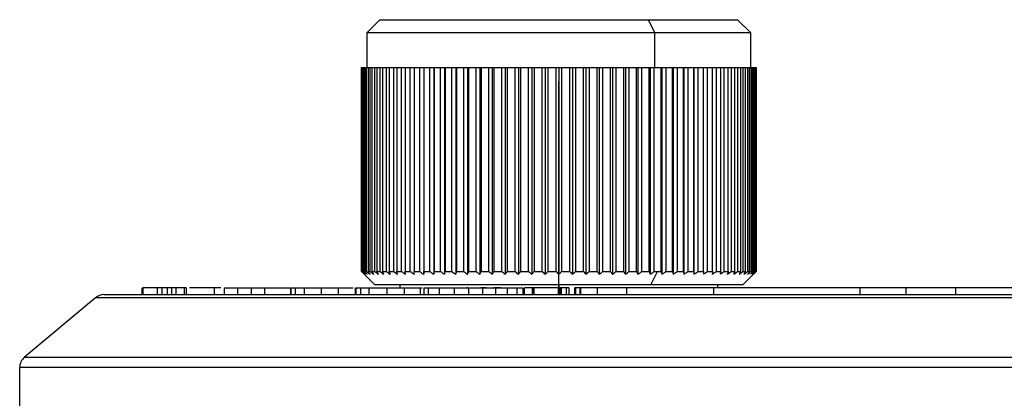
# Model space of a CAD drawing. Header units: millimetres. Extents: x -50 to 195, y 0 to 321.
# Tile 8 of 11: x 85 to 122, y 143 to 157. Entities that reach past the tile are written whole.
import ezdxf

# ---------------------------------------------------------------- set-up
doc = ezdxf.new("R2010")
doc.units = ezdxf.units.MM
doc.header["$PDSIZE"] = -1

msp = doc.modelspace()

# ---------------------------------------------------------------- linework, layer by layer
at = {"color": 7, "linetype": 'Continuous', "lineweight": 25}
for p, q in [((98.175, 156.839), (97.675, 156.339)), ((98.175, 156.839), (111.675, 156.839)), ((108.301, 156.839), (108.552, 156.339)), ((112.175, 156.339), (111.675, 156.839)), ((97.675, 156.339), (97.675, 155.039)), ((112.175, 156.339), (97.675, 156.339)), ((108.552, 155.039), (108.552, 156.339)), ((112.175, 155.039), (112.175, 156.339)), ((97.475, 155.039), (97.475, 147.339)), ((97.475, 155.039), (112.375, 155.039)), ((97.477, 147.339), (97.477, 155.039)), ((97.484, 155.039), (97.484, 147.339)), ((97.506, 147.339), (97.506, 155.039)), ((97.528, 155.039), (97.528, 147.339)), ((97.571, 147.339), (97.571, 155.039)), ((97.608, 155.039), (97.608, 147.339)), ((97.672, 147.339), (97.672, 155.039)), ((97.723, 155.039), (97.723, 147.339)), ((97.809, 147.339), (97.809, 155.039)), ((97.873, 155.039), (97.873, 147.339)), ((97.98, 147.339), (97.98, 155.039)), ((98.058, 155.039), (98.058, 147.339)), ((98.185, 147.339), (98.185, 155.039)), ((98.276, 155.039), (98.276, 147.339)), ((98.423, 147.339), (98.423, 155.039)), ((98.527, 155.039), (98.527, 147.339)), ((98.692, 147.339), (98.692, 155.039)), ((98.809, 155.039), (98.809, 147.339)), ((98.992, 147.339), (98.992, 155.039)), ((99.12, 155.039), (99.12, 147.339)), ((99.32, 147.339), (99.32, 155.039)), ((99.46, 155.039), (99.46, 147.339)), ((99.677, 147.339), (99.677, 155.039)), ((99.824, 155.039), (99.824, 147.234)), ((99.827, 155.039), (99.827, 147.339)), ((100.058, 147.339), (100.058, 155.039)), ((100.205, 155.039), (100.205, 147.234)), ((100.218, 155.039), (100.218, 147.339)), ((100.463, 147.339), (100.463, 155.039)), ((100.609, 155.039), (100.609, 147.234)), ((100.632, 155.039), (100.632, 147.339)), ((100.89, 147.339), (100.89, 155.039)), ((101.034, 155.039), (101.034, 147.234)), ((101.068, 155.039), (101.068, 147.339)), ((101.337, 147.339), (101.337, 155.039)), ((101.478, 155.039), (101.478, 147.234)), ((101.522, 155.039), (101.522, 147.339)), ((101.801, 147.339), (101.801, 155.039)), ((101.939, 155.039), (101.939, 147.234)), ((101.992, 155.039), (101.992, 147.339)), ((102.281, 147.339), (102.281, 155.039)), ((102.415, 155.039), (102.415, 147.234)), ((102.477, 155.039), (102.477, 147.339)), ((102.773, 147.339), (102.773, 155.039)), ((102.902, 155.039), (102.902, 147.234)), ((102.974, 155.039), (102.974, 147.339)), ((103.276, 147.339), (103.276, 155.039)), ((103.4, 155.039), (103.4, 147.234)), ((103.48, 155.039), (103.48, 147.339)), ((103.787, 147.339), (103.787, 155.039)), ((103.905, 155.039), (103.905, 147.234)), ((103.994, 155.039), (103.994, 147.339)), ((104.303, 147.339), (104.303, 155.039)), ((104.414, 155.039), (104.414, 147.234)), ((104.511, 155.039), (104.511, 147.339)), ((104.822, 147.339), (104.822, 155.039)), ((104.927, 155.039), (104.927, 147.234)), ((105.031, 155.039), (105.031, 147.339)), ((105.342, 147.339), (105.342, 155.039)), ((105.439, 155.039), (105.439, 147.234)), ((105.551, 155.039), (105.551, 147.339)), ((105.86, 147.339), (105.86, 155.039)), ((105.949, 155.039), (105.949, 147.234)), ((106.067, 155.039), (106.067, 147.339)), ((106.373, 147.339), (106.373, 155.039)), ((106.454, 155.039), (106.454, 147.234)), ((106.578, 155.039), (106.578, 147.339)), ((106.88, 147.339), (106.88, 155.039)), ((106.951, 155.039), (106.951, 147.234)), ((107.08, 155.039), (107.08, 147.339)), ((107.376, 147.339), (107.376, 155.039)), ((107.439, 155.039), (107.439, 147.234)), ((107.573, 155.039), (107.573, 147.339)), ((107.861, 147.339), (107.861, 155.039)), ((107.914, 155.039), (107.914, 147.234)), ((108.052, 155.039), (108.052, 147.339)), ((108.332, 147.339), (108.332, 155.039)), ((108.375, 155.039), (108.375, 147.234)), ((108.516, 155.039), (108.516, 147.339)), ((108.786, 147.339), (108.786, 155.039)), ((108.819, 155.039), (108.819, 147.234)), ((108.963, 155.039), (108.963, 147.339)), ((109.221, 147.339), (109.221, 155.039)), ((109.244, 155.039), (109.244, 147.234)), ((109.39, 155.039), (109.39, 147.339)), ((109.635, 147.339), (109.635, 155.039)), ((109.648, 155.039), (109.648, 147.234)), ((109.795, 155.039), (109.795, 147.339)), ((110.026, 147.339), (110.026, 155.039)), ((110.028, 155.039), (110.028, 147.234)), ((110.176, 155.039), (110.176, 147.339)), ((110.392, 147.339), (110.392, 155.039)), ((110.532, 155.039), (110.532, 147.339)), ((110.732, 147.339), (110.732, 155.039)), ((110.861, 155.039), (110.861, 147.339)), ((111.043, 147.339), (111.043, 155.039)), ((111.16, 155.039), (111.16, 147.339)), ((111.325, 147.339), (111.325, 155.039)), ((111.429, 155.039), (111.429, 147.339)), ((111.575, 147.339), (111.575, 155.039)), ((111.667, 155.039), (111.667, 147.339)), ((111.794, 147.339), (111.794, 155.039)), ((111.872, 155.039), (111.872, 147.339)), ((111.978, 147.339), (111.978, 155.039)), ((112.043, 155.039), (112.043, 147.339)), ((112.128, 147.339), (112.128, 155.039)), ((112.179, 155.039), (112.179, 147.339)), ((112.243, 147.339), (112.243, 155.039)), ((112.28, 155.039), (112.28, 147.339)), ((112.323, 147.339), (112.323, 155.039)), ((112.345, 155.039), (112.345, 147.339)), ((112.366, 147.339), (112.366, 155.039)), ((112.374, 155.039), (112.374, 147.339)), ((112.375, 147.339), (112.375, 155.039)), ((97.475, 147.339), (97.975, 146.839)), ((97.475, 147.339), (97.477, 147.339)), ((97.484, 147.339), (97.506, 147.339)), ((97.528, 147.339), (97.571, 147.339)), ((97.608, 147.339), (97.672, 147.339)), ((97.723, 147.339), (97.809, 147.339)), ((97.873, 147.339), (97.98, 147.339)), ((98.058, 147.339), (98.185, 147.339)), ((98.276, 147.339), (98.423, 147.339)), ((98.527, 147.339), (98.692, 147.339)), ((98.809, 147.339), (98.992, 147.339)), ((99.12, 147.339), (99.32, 147.339)), ((99.46, 147.339), (99.677, 147.339)), ((99.827, 147.339), (100.058, 147.339)), ((100.218, 147.339), (100.463, 147.339)), ((100.632, 147.339), (100.89, 147.339)), ((101.068, 147.339), (101.337, 147.339)), ((101.522, 147.339), (101.801, 147.339)), ((101.992, 147.339), (102.281, 147.339)), ((102.477, 147.339), (102.773, 147.339)), ((102.974, 147.339), (103.276, 147.339)), ((103.48, 147.339), (103.787, 147.339)), ((103.994, 147.339), (104.303, 147.339)), ((104.511, 147.339), (104.822, 147.339)), ((105.031, 147.339), (105.342, 147.339)), ((105.551, 147.339), (105.86, 147.339)), ((106.067, 147.339), (106.373, 147.339)), ((106.578, 147.339), (106.88, 147.339)), ((107.08, 147.339), (107.376, 147.339)), ((107.573, 147.339), (107.861, 147.339)), ((108.052, 147.339), (108.332, 147.339)), ((108.402, 146.839), (108.652, 147.339)), ((108.516, 147.339), (108.786, 147.339)), ((108.963, 147.339), (109.221, 147.339)), ((109.39, 147.339), (109.635, 147.339)), ((109.795, 147.339), (110.026, 147.339)), ((110.176, 147.339), (110.392, 147.339)), ((110.532, 147.339), (110.732, 147.339)), ((110.861, 147.339), (111.043, 147.339)), ((111.16, 147.339), (111.325, 147.339)), ((111.429, 147.339), (111.575, 147.339)), ((111.667, 147.339), (111.794, 147.339)), ((111.872, 147.339), (111.978, 147.339)), ((111.875, 146.839), (112.375, 147.339)), ((112.043, 147.339), (112.128, 147.339)), ((112.179, 147.339), (112.243, 147.339)), ((112.28, 147.339), (112.323, 147.339)), ((112.345, 147.339), (112.366, 147.339)), ((112.374, 147.339), (112.375, 147.339)), ((111.875, 146.839), (97.975, 146.839)), ((98.925, 146.839), (98.925, 146.719)), ((104.925, 146.839), (104.925, 146.719)), ((110.925, 146.719), (110.925, 146.839)), ((87.755, 146.469), (191.391, 146.469)), ((89.19, 146.719), (89.19, 146.469)), ((89.223, 146.719), (89.223, 146.469)), ((89.762, 146.719), (89.762, 146.469)), ((89.938, 146.719), (89.938, 146.469)), ((90.135, 146.719), (90.135, 146.469)), ((90.306, 146.719), (90.135, 146.719)), ((90.306, 146.719), (90.306, 146.469)), ((90.473, 146.719), (90.473, 146.469)), ((90.785, 146.719), (90.785, 146.469)), ((90.858, 146.719), (90.785, 146.719)), ((90.858, 146.719), (90.858, 146.469)), ((92.171, 146.719), (90.983, 146.719)), ((91.916, 146.719), (91.916, 146.469)), ((92.296, 146.719), (94.774, 146.719)), ((92.296, 146.719), (92.296, 146.469)), ((92.79, 146.719), (92.79, 146.469)), ((93.316, 146.719), (93.316, 146.469)), ((93.81, 146.719), (93.81, 146.469)), ((94.801, 146.719), (94.801, 146.469)), ((94.814, 146.719), (94.814, 146.469)), ((94.968, 146.719), (94.968, 146.469)), ((95.315, 146.719), (95.315, 146.469)), ((95.952, 146.719), (95.952, 146.469)), ((96.598, 146.719), (96.598, 146.469)), ((97.232, 146.719), (97.232, 146.469)), ((97.244, 146.719), (97.244, 146.469)), ((97.263, 146.719), (97.263, 146.469)), ((97.438, 146.719), (97.438, 146.469)), ((97.758, 146.719), (97.758, 146.469)), ((98.436, 146.719), (98.436, 146.469)), ((99.093, 146.719), (99.093, 146.469)), ((99.191, 146.719), (99.185, 146.719)), ((99.697, 146.719), (99.697, 146.469)), ((99.697, 146.719), (99.765, 146.719)), ((99.831, 146.719), (99.831, 146.469)), ((99.833, 146.719), (99.833, 146.469)), ((99.994, 146.719), (99.994, 146.469)), ((100.411, 146.719), (100.411, 146.469)), ((100.972, 146.719), (100.972, 146.469)), ((101.485, 146.719), (101.458, 146.719)), ((101.522, 146.719), (101.522, 146.469)), ((102.048, 146.719), (102.048, 146.469)), ((102.537, 146.719), (102.537, 146.469)), ((102.972, 146.719), (102.972, 146.469)), ((103.335, 146.719), (103.335, 146.469)), ((103.567, 146.719), (103.567, 146.469)), ((103.627, 146.469), (103.627, 146.719)), ((103.983, 146.719), (103.627, 146.719)), ((103.923, 146.719), (103.923, 146.469)), ((103.983, 146.719), (103.983, 146.469)), ((103.985, 146.469), (103.985, 146.719)), ((103.985, 146.719), (103.985, 146.469)), ((104.906, 146.719), (103.991, 146.719)), ((104.906, 146.719), (104.906, 146.469)), ((104.93, 146.719), (104.93, 146.469)), ((104.953, 146.719), (104.953, 146.469)), ((104.981, 146.719), (104.981, 146.469)), ((105.303, 146.719), (105.02, 146.719)), ((105.02, 146.719), (105.02, 146.469)), ((105.204, 146.719), (105.204, 146.469)), ((105.303, 146.719), (105.303, 146.469)), ((106.375, 146.719), (105.52, 146.719)), ((105.52, 146.719), (105.52, 146.469)), ((105.555, 146.719), (105.555, 146.469)), ((105.716, 146.719), (105.716, 146.469)), ((105.75, 146.719), (105.75, 146.469)), ((106.375, 146.719), (106.375, 146.469)), ((107.485, 146.719), (106.375, 146.719)), ((107.485, 146.719), (107.485, 146.469)), ((110.77, 146.719), (110.77, 146.469)), ((111.192, 146.719), (110.807, 146.719)), ((116.29, 146.719), (116.29, 146.469)), ((118.024, 146.719), (118.024, 146.469)), ((119.899, 146.719), (119.899, 146.469)), ((87.434, 146.352), (84.752, 144.102)), ((191.713, 146.352), (87.434, 146.352)), ((84.752, 144.102), (194.395, 144.102)), ((194.573, 143.719), (84.573, 143.719)), ((84.573, 141.769), (84.573, 143.719))]:
    msp.add_line(p, q, dxfattribs=at)
at = {"color": 7, "linetype": 'Continuous'}
for q in [(104.925, 154.496), (108.938, 146.469)]:
    msp.add_line((104.925, 146.469), q, dxfattribs=at)
at = {"color": 7, "linetype": 'Continuous', "lineweight": 25}
for centre, start, end in [((87.755, 145.969), 90, 130), ((85.073, 143.719), 130, 180)]:
    msp.add_arc(centre, 0.5, start, end, dxfattribs=at)
for points, knots in [([(97.477, 147.339), (97.497, 147.32), (97.533, 147.284), (97.569, 147.25), (97.585, 147.234)], [0, 0, 0, 0, 0.56, 1, 1, 1, 1]), ([(97.585, 147.234), (97.566, 147.254), (97.532, 147.289), (97.499, 147.324), (97.484, 147.339)], [0, 0, 0, 0, 0.56, 1, 1, 1, 1]), ([(97.506, 147.339), (97.527, 147.32), (97.566, 147.284), (97.604, 147.25), (97.621, 147.234)], [0, 0, 0, 0, 0.56, 1, 1, 1, 1]), ([(97.621, 147.234), (97.603, 147.254), (97.572, 147.289), (97.541, 147.324), (97.528, 147.339)], [0, 0, 0, 0, 0.56, 1, 1, 1, 1]), ([(97.571, 147.339), (97.594, 147.32), (97.634, 147.284), (97.674, 147.25), (97.692, 147.234)], [0, 0, 0, 0, 0.56, 1, 1, 1, 1]), ([(97.692, 147.234), (97.676, 147.254), (97.648, 147.289), (97.62, 147.324), (97.608, 147.339)], [0, 0, 0, 0, 0.56, 1, 1, 1, 1]), ([(97.672, 147.339), (97.696, 147.32), (97.738, 147.284), (97.78, 147.25), (97.799, 147.234)], [0, 0, 0, 0, 0.56, 1, 1, 1, 1]), ([(97.799, 147.234), (97.785, 147.254), (97.759, 147.289), (97.734, 147.324), (97.723, 147.339)], [0, 0, 0, 0, 0.56, 1, 1, 1, 1]), ([(97.809, 147.339), (97.833, 147.32), (97.877, 147.284), (97.921, 147.25), (97.94, 147.234)], [0, 0, 0, 0, 0.56, 1, 1, 1, 1]), ([(97.94, 147.234), (97.928, 147.254), (97.905, 147.289), (97.883, 147.324), (97.873, 147.339)], [0, 0, 0, 0, 0.56, 1, 1, 1, 1]), ([(97.98, 147.339), (98.005, 147.32), (98.05, 147.284), (98.096, 147.25), (98.116, 147.234)], [0, 0, 0, 0, 0.56, 1, 1, 1, 1]), ([(98.116, 147.234), (98.105, 147.254), (98.086, 147.289), (98.067, 147.324), (98.058, 147.339)], [0, 0, 0, 0, 0.56, 1, 1, 1, 1]), ([(98.185, 147.339), (98.211, 147.32), (98.257, 147.284), (98.304, 147.25), (98.324, 147.234)], [0, 0, 0, 0, 0.56, 1, 1, 1, 1]), ([(98.324, 147.234), (98.315, 147.254), (98.299, 147.289), (98.283, 147.324), (98.276, 147.339)], [0, 0, 0, 0, 0.56, 1, 1, 1, 1]), ([(98.423, 147.339), (98.449, 147.32), (98.497, 147.284), (98.544, 147.25), (98.565, 147.234)], [0, 0, 0, 0, 0.56, 1, 1, 1, 1]), ([(98.565, 147.234), (98.558, 147.254), (98.545, 147.289), (98.533, 147.324), (98.527, 147.339)], [0, 0, 0, 0, 0.56, 1, 1, 1, 1]), ([(98.692, 147.339), (98.719, 147.32), (98.767, 147.284), (98.816, 147.25), (98.837, 147.234)], [0, 0, 0, 0, 0.56, 1, 1, 1, 1]), ([(98.837, 147.234), (98.832, 147.254), (98.822, 147.289), (98.813, 147.324), (98.809, 147.339)], [0, 0, 0, 0, 0.56, 1, 1, 1, 1]), ([(98.992, 147.339), (99.019, 147.32), (99.068, 147.284), (99.117, 147.25), (99.138, 147.234)], [0, 0, 0, 0, 0.56, 1, 1, 1, 1]), ([(99.138, 147.234), (99.135, 147.254), (99.129, 147.289), (99.123, 147.324), (99.12, 147.339)], [0, 0, 0, 0, 0.56, 1, 1, 1, 1]), ([(99.32, 147.339), (99.348, 147.32), (99.397, 147.284), (99.446, 147.25), (99.468, 147.234)], [0, 0, 0, 0, 0.56, 1, 1, 1, 1]), ([(99.468, 147.234), (99.467, 147.254), (99.464, 147.289), (99.461, 147.324), (99.46, 147.339)], [0, 0, 0, 0, 0.56, 1, 1, 1, 1]), ([(99.677, 147.339), (99.704, 147.32), (99.753, 147.284), (99.803, 147.25), (99.824, 147.234)], [0, 0, 0, 0, 0.56, 1, 1, 1, 1]), ([(99.824, 147.234), (99.825, 147.254), (99.826, 147.289), (99.826, 147.324), (99.827, 147.339)], [0, 0, 0, 0, 0.56, 1, 1, 1, 1]), ([(100.058, 147.339), (100.086, 147.32), (100.135, 147.284), (100.184, 147.25), (100.205, 147.234)], [0, 0, 0, 0, 0.56, 1, 1, 1, 1]), ([(100.205, 147.234), (100.208, 147.254), (100.212, 147.289), (100.216, 147.324), (100.218, 147.339)], [0, 0, 0, 0, 0.56, 1, 1, 1, 1]), ([(100.463, 147.339), (100.491, 147.32), (100.539, 147.284), (100.588, 147.25), (100.609, 147.234)], [0, 0, 0, 0, 0.56, 1, 1, 1, 1]), ([(100.609, 147.234), (100.614, 147.254), (100.621, 147.289), (100.629, 147.324), (100.632, 147.339)], [0, 0, 0, 0, 0.56, 1, 1, 1, 1]), ([(100.89, 147.339), (100.917, 147.32), (100.965, 147.284), (101.013, 147.25), (101.034, 147.234)], [0, 0, 0, 0, 0.56, 1, 1, 1, 1]), ([(101.034, 147.234), (101.041, 147.254), (101.052, 147.289), (101.063, 147.324), (101.068, 147.339)], [0, 0, 0, 0, 0.56, 1, 1, 1, 1]), ([(101.337, 147.339), (101.364, 147.32), (101.411, 147.284), (101.458, 147.25), (101.478, 147.234)], [0, 0, 0, 0, 0.56, 1, 1, 1, 1]), ([(101.478, 147.234), (101.487, 147.254), (101.501, 147.289), (101.515, 147.324), (101.522, 147.339)], [0, 0, 0, 0, 0.56, 1, 1, 1, 1]), ([(101.801, 147.339), (101.827, 147.32), (101.873, 147.284), (101.919, 147.25), (101.939, 147.234)], [0, 0, 0, 0, 0.56, 1, 1, 1, 1]), ([(101.939, 147.234), (101.949, 147.254), (101.967, 147.289), (101.984, 147.324), (101.992, 147.339)], [0, 0, 0, 0, 0.56, 1, 1, 1, 1]), ([(102.281, 147.339), (102.306, 147.32), (102.35, 147.284), (102.395, 147.25), (102.415, 147.234)], [0, 0, 0, 0, 0.56, 1, 1, 1, 1]), ([(102.415, 147.234), (102.426, 147.254), (102.447, 147.289), (102.468, 147.324), (102.477, 147.339)], [0, 0, 0, 0, 0.56, 1, 1, 1, 1]), ([(102.773, 147.339), (102.797, 147.32), (102.84, 147.284), (102.883, 147.25), (102.902, 147.234)], [0, 0, 0, 0, 0.56, 1, 1, 1, 1]), ([(102.902, 147.234), (102.916, 147.254), (102.94, 147.289), (102.963, 147.324), (102.974, 147.339)], [0, 0, 0, 0, 0.56, 1, 1, 1, 1]), ([(103.276, 147.339), (103.299, 147.32), (103.34, 147.284), (103.382, 147.25), (103.4, 147.234)], [0, 0, 0, 0, 0.56, 1, 1, 1, 1]), ([(103.4, 147.234), (103.415, 147.254), (103.442, 147.289), (103.468, 147.324), (103.48, 147.339)], [0, 0, 0, 0, 0.56, 1, 1, 1, 1]), ([(103.787, 147.339), (103.809, 147.32), (103.848, 147.284), (103.887, 147.25), (103.905, 147.234)], [0, 0, 0, 0, 0.56, 1, 1, 1, 1]), ([(103.905, 147.234), (103.921, 147.254), (103.951, 147.289), (103.981, 147.324), (103.994, 147.339)], [0, 0, 0, 0, 0.56, 1, 1, 1, 1]), ([(104.303, 147.339), (104.324, 147.32), (104.361, 147.284), (104.398, 147.25), (104.414, 147.234)], [0, 0, 0, 0, 0.56, 1, 1, 1, 1]), ([(104.414, 147.234), (104.433, 147.254), (104.465, 147.289), (104.497, 147.324), (104.511, 147.339)], [0, 0, 0, 0, 0.56, 1, 1, 1, 1]), ([(104.822, 147.339), (104.842, 147.32), (104.877, 147.284), (104.911, 147.25), (104.927, 147.234)], [0, 0, 0, 0, 0.56, 1, 1, 1, 1]), ([(104.927, 147.234), (104.946, 147.254), (104.981, 147.289), (105.016, 147.324), (105.031, 147.339)], [0, 0, 0, 0, 0.56, 1, 1, 1, 1]), ([(105.342, 147.339), (105.36, 147.32), (105.393, 147.284), (105.425, 147.25), (105.439, 147.234)], [0, 0, 0, 0, 0.56, 1, 1, 1, 1]), ([(105.439, 147.234), (105.46, 147.254), (105.497, 147.289), (105.534, 147.324), (105.551, 147.339)], [0, 0, 0, 0, 0.56, 1, 1, 1, 1]), ([(105.86, 147.339), (105.877, 147.32), (105.906, 147.284), (105.936, 147.25), (105.949, 147.234)], [0, 0, 0, 0, 0.56, 1, 1, 1, 1]), ([(105.949, 147.234), (105.971, 147.254), (106.01, 147.289), (106.05, 147.324), (106.067, 147.339)], [0, 0, 0, 0, 0.56, 1, 1, 1, 1]), ([(106.373, 147.339), (106.388, 147.32), (106.415, 147.284), (106.442, 147.25), (106.454, 147.234)], [0, 0, 0, 0, 0.56, 1, 1, 1, 1]), ([(106.454, 147.234), (106.477, 147.254), (106.518, 147.289), (106.56, 147.324), (106.578, 147.339)], [0, 0, 0, 0, 0.56, 1, 1, 1, 1]), ([(106.88, 147.339), (106.893, 147.32), (106.917, 147.284), (106.941, 147.25), (106.951, 147.234)], [0, 0, 0, 0, 0.56, 1, 1, 1, 1]), ([(106.951, 147.234), (106.975, 147.254), (107.019, 147.289), (107.062, 147.324), (107.08, 147.339)], [0, 0, 0, 0, 0.56, 1, 1, 1, 1]), ([(107.376, 147.339), (107.388, 147.32), (107.409, 147.284), (107.43, 147.25), (107.439, 147.234)], [0, 0, 0, 0, 0.56, 1, 1, 1, 1]), ([(107.439, 147.234), (107.464, 147.254), (107.509, 147.289), (107.553, 147.324), (107.573, 147.339)], [0, 0, 0, 0, 0.56, 1, 1, 1, 1]), ([(107.861, 147.339), (107.871, 147.32), (107.889, 147.284), (107.906, 147.25), (107.914, 147.234)], [0, 0, 0, 0, 0.56, 1, 1, 1, 1]), ([(107.914, 147.234), (107.94, 147.254), (107.986, 147.289), (108.032, 147.324), (108.052, 147.339)], [0, 0, 0, 0, 0.56, 1, 1, 1, 1]), ([(108.332, 147.339), (108.34, 147.32), (108.354, 147.284), (108.368, 147.25), (108.375, 147.234)], [0, 0, 0, 0, 0.56, 1, 1, 1, 1]), ([(108.375, 147.234), (108.401, 147.254), (108.448, 147.289), (108.495, 147.324), (108.516, 147.339)], [0, 0, 0, 0, 0.56, 1, 1, 1, 1]), ([(108.786, 147.339), (108.792, 147.32), (108.803, 147.284), (108.814, 147.25), (108.819, 147.234)], [0, 0, 0, 0, 0.56, 1, 1, 1, 1]), ([(108.819, 147.234), (108.846, 147.254), (108.894, 147.289), (108.942, 147.324), (108.963, 147.339)], [0, 0, 0, 0, 0.56, 1, 1, 1, 1]), ([(109.221, 147.339), (109.225, 147.32), (109.233, 147.284), (109.24, 147.25), (109.244, 147.234)], [0, 0, 0, 0, 0.56, 1, 1, 1, 1]), ([(109.244, 147.234), (109.271, 147.254), (109.32, 147.289), (109.368, 147.324), (109.39, 147.339)], [0, 0, 0, 0, 0.56, 1, 1, 1, 1]), ([(109.635, 147.339), (109.637, 147.32), (109.641, 147.284), (109.646, 147.25), (109.648, 147.234)], [0, 0, 0, 0, 0.56, 1, 1, 1, 1]), ([(109.648, 147.234), (109.675, 147.254), (109.724, 147.289), (109.773, 147.324), (109.795, 147.339)], [0, 0, 0, 0, 0.56, 1, 1, 1, 1]), ([(110.026, 147.339), (110.026, 147.32), (110.027, 147.284), (110.028, 147.25), (110.028, 147.234)], [0, 0, 0, 0, 0.56, 1, 1, 1, 1]), ([(110.028, 147.234), (110.056, 147.254), (110.105, 147.289), (110.155, 147.324), (110.176, 147.339)], [0, 0, 0, 0, 0.56, 1, 1, 1, 1]), ([(110.392, 147.339), (110.391, 147.32), (110.388, 147.284), (110.386, 147.25), (110.385, 147.234)], [0, 0, 0, 0, 0.56, 1, 1, 1, 1]), ([(110.385, 147.234), (110.412, 147.254), (110.461, 147.289), (110.51, 147.324), (110.532, 147.339)], [0, 0, 0, 0, 0.56, 1, 1, 1, 1]), ([(110.732, 147.339), (110.729, 147.32), (110.723, 147.284), (110.717, 147.25), (110.714, 147.234)], [0, 0, 0, 0, 0.56, 1, 1, 1, 1]), ([(110.714, 147.234), (110.741, 147.254), (110.79, 147.289), (110.839, 147.324), (110.861, 147.339)], [0, 0, 0, 0, 0.56, 1, 1, 1, 1]), ([(111.043, 147.339), (111.038, 147.32), (111.029, 147.284), (111.019, 147.25), (111.015, 147.234)], [0, 0, 0, 0, 0.56, 1, 1, 1, 1]), ([(111.015, 147.234), (111.042, 147.254), (111.091, 147.289), (111.139, 147.324), (111.16, 147.339)], [0, 0, 0, 0, 0.56, 1, 1, 1, 1]), ([(111.325, 147.339), (111.318, 147.32), (111.305, 147.284), (111.292, 147.25), (111.287, 147.234)], [0, 0, 0, 0, 0.56, 1, 1, 1, 1]), ([(111.287, 147.234), (111.313, 147.254), (111.361, 147.289), (111.409, 147.324), (111.429, 147.339)], [0, 0, 0, 0, 0.56, 1, 1, 1, 1]), ([(111.575, 147.339), (111.567, 147.32), (111.551, 147.284), (111.534, 147.25), (111.527, 147.234)], [0, 0, 0, 0, 0.56, 1, 1, 1, 1]), ([(111.527, 147.234), (111.553, 147.254), (111.6, 147.289), (111.647, 147.324), (111.667, 147.339)], [0, 0, 0, 0, 0.56, 1, 1, 1, 1]), ([(111.794, 147.339), (111.783, 147.32), (111.764, 147.284), (111.744, 147.25), (111.736, 147.234)], [0, 0, 0, 0, 0.56, 1, 1, 1, 1]), ([(111.736, 147.234), (111.761, 147.254), (111.807, 147.289), (111.852, 147.324), (111.872, 147.339)], [0, 0, 0, 0, 0.56, 1, 1, 1, 1]), ([(111.978, 147.339), (111.966, 147.32), (111.943, 147.284), (111.921, 147.25), (111.911, 147.234)], [0, 0, 0, 0, 0.56, 1, 1, 1, 1]), ([(111.911, 147.234), (111.936, 147.254), (111.98, 147.289), (112.023, 147.324), (112.043, 147.339)], [0, 0, 0, 0, 0.56, 1, 1, 1, 1]), ([(112.128, 147.339), (112.114, 147.32), (112.089, 147.284), (112.063, 147.25), (112.052, 147.234)], [0, 0, 0, 0, 0.56, 1, 1, 1, 1]), ([(112.052, 147.234), (112.076, 147.254), (112.118, 147.289), (112.16, 147.324), (112.179, 147.339)], [0, 0, 0, 0, 0.56, 1, 1, 1, 1]), ([(112.243, 147.339), (112.228, 147.32), (112.199, 147.284), (112.171, 147.25), (112.159, 147.234)], [0, 0, 0, 0, 0.56, 1, 1, 1, 1]), ([(112.159, 147.234), (112.181, 147.254), (112.222, 147.289), (112.262, 147.324), (112.28, 147.339)], [0, 0, 0, 0, 0.56, 1, 1, 1, 1]), ([(112.323, 147.339), (112.306, 147.32), (112.275, 147.284), (112.244, 147.25), (112.23, 147.234)], [0, 0, 0, 0, 0.56, 1, 1, 1, 1]), ([(112.23, 147.234), (112.251, 147.254), (112.29, 147.289), (112.328, 147.324), (112.345, 147.339)], [0, 0, 0, 0, 0.56, 1, 1, 1, 1]), ([(112.366, 147.339), (112.348, 147.32), (112.314, 147.284), (112.28, 147.25), (112.266, 147.234)], [0, 0, 0, 0, 0.56, 1, 1, 1, 1]), ([(112.266, 147.234), (112.286, 147.254), (112.322, 147.289), (112.358, 147.324), (112.374, 147.339)], [0, 0, 0, 0, 0.56, 1, 1, 1, 1]), ([(89.762, 146.719), (89.624, 146.719), (89.36, 146.719), (89.268, 146.719), (89.223, 146.719)], [0, 0, 0, 0, 0.51963, 1, 1, 1, 1]), ([(89.938, 146.719), (89.905, 146.719), (89.844, 146.719), (89.787, 146.719), (89.762, 146.719)], [0, 0, 0, 0, 0.545651, 1, 1, 1, 1]), ([(90.135, 146.719), (90.1, 146.719), (90.034, 146.719), (89.968, 146.719), (89.938, 146.719)], [0, 0, 0, 0, 0.543116, 1, 1, 1, 1]), ([(90.473, 146.719), (90.444, 146.719), (90.388, 146.719), (90.332, 146.719), (90.306, 146.719)], [0, 0, 0, 0, 0.534625, 1, 1, 1, 1]), ([(90.785, 146.719), (90.734, 146.719), (90.631, 146.719), (90.527, 146.719), (90.473, 146.719)], [0, 0, 0, 0, 0.484934, 1, 1, 1, 1]), ([(94.814, 146.719), (94.832, 146.719), (94.866, 146.719), (94.935, 146.719), (94.968, 146.719)], [0, 0, 0, 0, 0.52427, 1, 1, 1, 1]), ([(94.968, 146.719), (95.022, 146.719), (95.125, 146.719), (95.254, 146.719), (95.315, 146.719)], [0, 0, 0, 0, 0.524486, 1, 1, 1, 1]), ([(95.315, 146.719), (95.426, 146.719), (95.612, 146.719), (95.855, 146.719), (95.952, 146.719)], [0, 0, 0, 0, 0.598946, 1, 1, 1, 1]), ([(95.952, 146.719), (96.067, 146.719), (96.259, 146.719), (96.501, 146.719), (96.598, 146.719)], [0, 0, 0, 0, 0.597359, 1, 1, 1, 1]), ([(96.598, 146.719), (96.72, 146.719), (96.917, 146.719), (97.092, 146.719), (97.159, 146.719)], [0, 0, 0, 0, 0.621177, 1, 1, 1, 1]), ([(97.263, 146.719), (97.285, 146.719), (97.326, 146.719), (97.403, 146.719), (97.438, 146.719)], [0, 0, 0, 0, 0.546432, 1, 1, 1, 1]), ([(97.438, 146.719), (97.491, 146.719), (97.587, 146.719), (97.705, 146.719), (97.758, 146.719)], [0, 0, 0, 0, 0.547013, 1, 1, 1, 1]), ([(97.758, 146.719), (97.877, 146.719), (98.074, 146.719), (98.333, 146.719), (98.436, 146.719)], [0, 0, 0, 0, 0.604362, 1, 1, 1, 1]), ([(98.436, 146.719), (98.556, 146.719), (98.757, 146.719), (98.997, 146.719), (99.093, 146.719)], [0, 0, 0, 0, 0.594747, 1, 1, 1, 1]), ([(99.093, 146.719), (99.212, 146.719), (99.428, 146.719), (99.613, 146.719), (99.697, 146.719)], [0, 0, 0, 0, 0.549105, 1, 1, 1, 1]), ([(99.833, 146.719), (99.849, 146.719), (99.878, 146.719), (99.957, 146.719), (99.994, 146.719)], [0, 0, 0, 0, 0.535655, 1, 1, 1, 1]), ([(99.994, 146.719), (100.056, 146.719), (100.174, 146.719), (100.335, 146.719), (100.411, 146.719)], [0, 0, 0, 0, 0.528152, 1, 1, 1, 1]), ([(100.411, 146.719), (100.512, 146.719), (100.682, 146.719), (100.888, 146.719), (100.972, 146.719)], [0, 0, 0, 0, 0.59127, 1, 1, 1, 1]), ([(100.972, 146.719), (101.073, 146.719), (101.246, 146.719), (101.441, 146.719), (101.522, 146.719)], [0, 0, 0, 0, 0.583355, 1, 1, 1, 1]), ([(101.522, 146.719), (101.621, 146.719), (101.795, 146.719), (101.972, 146.719), (102.048, 146.719)], [0, 0, 0, 0, 0.569882, 1, 1, 1, 1]), ([(102.182, 146.719), (102.137, 146.719), (102.06, 146.719), (102.002, 146.719), (101.977, 146.719)], [0, 0, 0, 0, 0.571622, 1, 1, 1, 1]), ([(102.048, 146.719), (102.143, 146.719), (102.311, 146.719), (102.468, 146.719), (102.537, 146.719)], [0, 0, 0, 0, 0.559599, 1, 1, 1, 1]), ([(102.738, 146.719), (102.69, 146.719), (102.601, 146.719), (102.513, 146.719), (102.472, 146.719)], [0, 0, 0, 0, 0.537375, 1, 1, 1, 1]), ([(102.537, 146.719), (102.622, 146.719), (102.776, 146.719), (102.912, 146.719), (102.972, 146.719)], [0, 0, 0, 0, 0.556402, 1, 1, 1, 1]), ([(102.972, 146.719), (103.047, 146.719), (103.18, 146.719), (103.288, 146.719), (103.335, 146.719)], [0, 0, 0, 0, 0.563777, 1, 1, 1, 1]), ([(103.335, 146.719), (103.388, 146.719), (103.484, 146.719), (103.542, 146.719), (103.567, 146.719)], [0, 0, 0, 0, 0.560769, 1, 1, 1, 1]), ([(104.93, 146.719), (104.926, 146.719), (104.917, 146.719), (104.91, 146.719), (104.906, 146.719)], [0, 0, 0, 0, 0.518014, 1, 1, 1, 1]), ([(104.953, 146.719), (104.949, 146.719), (104.941, 146.719), (104.934, 146.719), (104.93, 146.719)], [0, 0, 0, 0, 0.5396173, 1, 1, 1, 1]), ([(104.981, 146.719), (104.976, 146.719), (104.966, 146.719), (104.957, 146.719), (104.953, 146.719)], [0, 0, 0, 0, 0.5781502, 1, 1, 1, 1]), ([(105.02, 146.719), (105.012, 146.719), (104.999, 146.719), (104.986, 146.719), (104.981, 146.719)], [0, 0, 0, 0, 0.610384, 1, 1, 1, 1]), ([(110.77, 146.719), (110.06, 146.719), (108.941, 146.719), (107.875, 146.719), (107.485, 146.719)], [0, 0, 0, 0, 0.63432, 1, 1, 1, 1]), ([(116.29, 146.719), (115.152, 146.719), (113.257, 146.719), (111.48, 146.719), (110.77, 146.719)], [0, 0, 0, 0, 0.6006249, 1, 1, 1, 1]), ([(118.024, 146.719), (117.694, 146.719), (117.112, 146.719), (116.538, 146.719), (116.29, 146.719)], [0, 0, 0, 0, 0.567604, 1, 1, 1, 1]), ([(119.899, 146.719), (119.544, 146.719), (118.916, 146.719), (118.294, 146.719), (118.024, 146.719)], [0, 0, 0, 0, 0.566896, 1, 1, 1, 1]), ([(124.076, 146.719), (123.27, 146.719), (121.86, 146.719), (120.488, 146.719), (119.899, 146.719)], [0, 0, 0, 0, 0.571517, 1, 1, 1, 1])]:
    msp.add_open_spline(points, degree=3, knots=knots, dxfattribs=at)
at = {"color": 7, "linetype": 'Continuous'}
msp.add_point((104.925, 146.469), dxfattribs=at)

doc.saveas('drawing.dxf')
